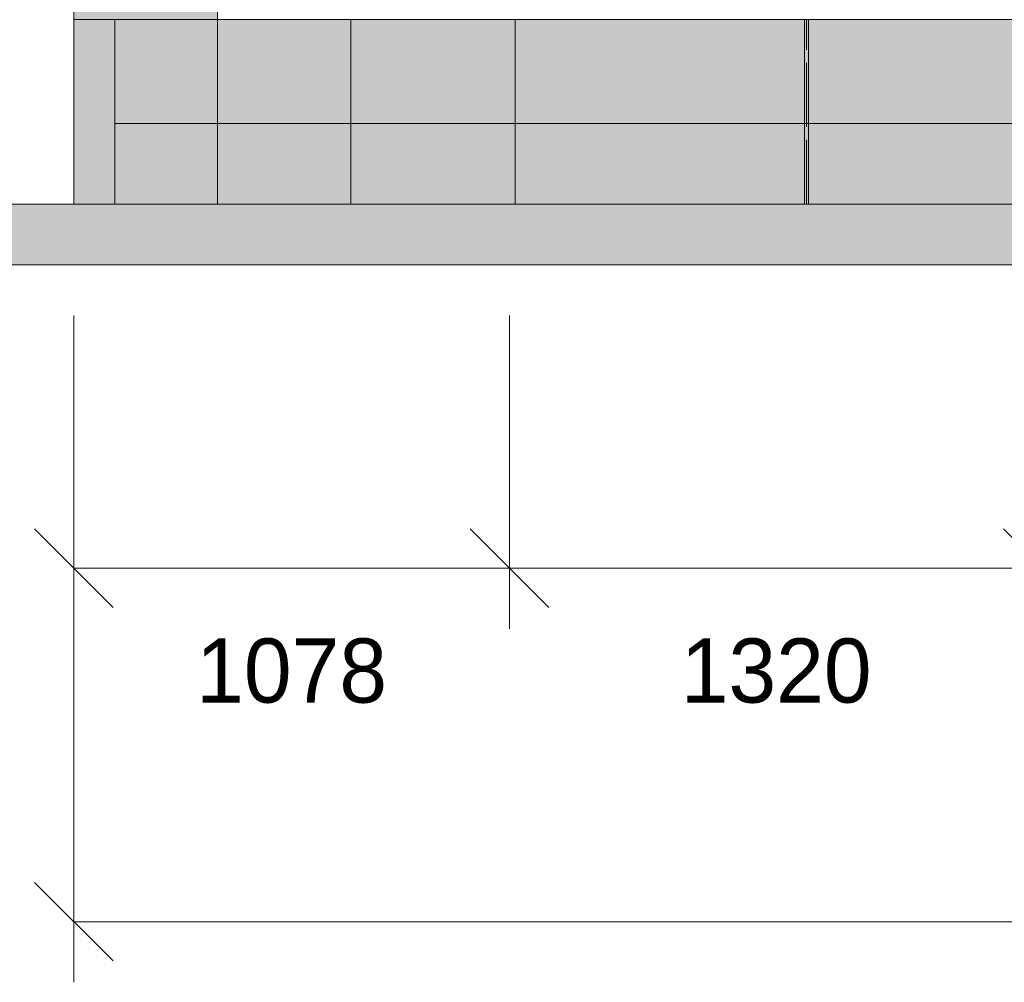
# Model space of a CAD drawing. Header units: millimetres. Extents: x 17 to 413, y 4 to 292.
# Tile 33 of 60: x 183 to 203, y 116 to 136. Entities that reach past the tile are written whole.
import ezdxf
from ezdxf.enums import TextEntityAlignment as Align

# ---------------------------------------------------------------- set-up
doc = ezdxf.new("R2010")
doc.units = ezdxf.units.MM
doc.linetypes.add('DASHED', pattern=[1.524, 1.27, -0.254])
for name, color, linetype in [('FILL-EPS', 7, 'Continuous'), ('FILL-LIGHT', 7, 'Continuous'), ('LINE-C_2E8C94', 7, 'Continuous'), ('LINE-C_337880', 7, 'Continuous'), ('LINE-INK', 7, 'Continuous'), ('LINE-STEEL_GREY', 7, 'Continuous'), ('LINE-TEAL_DK-DASH', 7, 'DASHED'), ('TEXT-INK', 7, 'Continuous')]:
    doc.layers.add(name, color=color, linetype=linetype)

msp = doc.modelspace()

# ---------------------------------------------------------------- hatches: boundary and pattern name
at = {"layer": 'FILL-EPS', "true_color": 0xccffff}
h = msp.add_hatch(color=7, dxfattribs=at)
h.dxf.hatch_style = 1
h.paths.add_polyline_path([(184.49, 157.455), (187.335, 157.455), (187.337, 157.455), (187.337, 135.51), (187.337, 135.51), (187.337, 135.497), (187.337, 135.497), (187.335, 135.51), (184.49, 135.51)])
h = msp.add_hatch(color=7, dxfattribs=at)
h.dxf.hatch_style = 1
h.paths.add_polyline_path([(184.49, 131.852), (184.49, 135.51), (187.337, 135.51), (187.337, 131.852)])
h = msp.add_hatch(color=7, dxfattribs=at)
h.dxf.hatch_style = 1
h.paths.add_polyline_path([(184.49, 131.852), (184.49, 135.51), (185.303, 135.51), (185.303, 131.852)])
h = msp.add_hatch(color=7, dxfattribs=at)
h.dxf.hatch_style = 1
h.paths.add_polyline_path([(184.49, 135.51), (185.303, 135.51), (185.303, 131.852), (184.49, 131.852)])
h = msp.add_hatch(color=7, dxfattribs=at)
h.dxf.hatch_style = 1
h.paths.add_polyline_path([(184.49, 135.51), (185.303, 135.51), (185.303, 131.852), (184.49, 131.852)])
h = msp.add_hatch(color=7, dxfattribs=at)
h.dxf.hatch_style = 1
h.paths.add_polyline_path([(184.49, 131.852), (184.49, 135.51), (185.303, 135.51), (185.303, 131.852)])
h = msp.add_hatch(color=7, dxfattribs=at)
h.dxf.hatch_style = 1
h.paths.add_polyline_path([(184.49, 135.51), (187.337, 135.51), (187.337, 131.852), (184.49, 131.852)])
h = msp.add_hatch(color=7, dxfattribs=at)
h.dxf.hatch_style = 1
h.paths.add_polyline_path([(185.303, 135.51), (187.337, 135.51), (187.337, 131.852), (185.303, 131.852)])
h = msp.add_hatch(color=7, dxfattribs=at)
h.dxf.hatch_style = 1
h.paths.add_polyline_path([(185.303, 131.852), (185.303, 135.51), (187.337, 135.51), (187.337, 131.852)])
h = msp.add_hatch(color=7, dxfattribs=at)
h.dxf.hatch_style = 1
h.paths.add_polyline_path([(187.337, 131.852), (187.337, 135.51), (279.663, 135.51), (279.663, 131.852)])
h = msp.add_hatch(color=7, dxfattribs=at)
h.dxf.hatch_style = 1
h.paths.add_polyline_path([(187.337, 135.51), (279.663, 135.51), (279.663, 131.852), (187.337, 131.852)])
h = msp.add_hatch(color=7, dxfattribs=at)
h.dxf.hatch_style = 1
h.paths.add_polyline_path([(187.337, 131.852), (187.337, 135.51), (279.663, 135.51), (279.663, 131.852)])
h = msp.add_hatch(color=7, dxfattribs=at)
h.dxf.hatch_style = 1
h.paths.add_polyline_path([(187.337, 135.51), (279.663, 135.51), (279.663, 131.852), (187.337, 131.852)])
at = {"layer": 'FILL-LIGHT', "true_color": 0xdbdbde}
h = msp.add_hatch(color=254, dxfattribs=at)
h.dxf.hatch_style = 1
h.paths.add_polyline_path([(185.303, 135.51), (281.697, 135.51), (281.697, 133.452), (185.303, 133.452)])
h = msp.add_hatch(color=254, dxfattribs=at)
h.dxf.hatch_style = 1
h.paths.add_polyline_path([(185.303, 133.452), (185.303, 135.51), (281.697, 135.51), (281.697, 133.452)])
h = msp.add_hatch(color=254, dxfattribs=at)
h.dxf.hatch_style = 1
h.paths.add_polyline_path([(178.09, 131.852), (288.91, 131.852), (288.91, 130.652), (178.09, 130.652)])
h = msp.add_hatch(color=254, dxfattribs=at)
h.dxf.hatch_style = 1
h.paths.add_polyline_path([(178.09, 130.652), (178.09, 131.852), (288.91, 131.852), (288.91, 130.652)])

# ---------------------------------------------------------------- linework, layer by layer
at = {"layer": 'LINE-C_2E8C94', "lineweight": 5}
for points in [[(184.49, 157.455), (184.49, 157.455), (187.335, 157.455), (187.335, 157.455), (187.337, 157.455), (187.337, 135.51), (187.337, 135.51), (187.337, 135.51), (187.337, 135.497), (187.337, 135.497), (187.335, 135.51), (184.49, 135.51)], [(184.49, 131.852), (184.49, 135.51), (187.337, 135.51), (187.337, 131.852), (184.49, 131.852)], [(184.49, 131.852), (184.49, 135.51), (185.303, 135.51), (185.303, 131.852), (184.49, 131.852)], [(184.49, 135.51), (184.49, 135.51), (184.49, 135.51), (184.49, 135.51), (185.303, 135.51), (185.303, 131.852), (185.303, 131.852), (185.303, 131.852), (185.303, 131.852), (185.303, 131.852), (184.49, 131.852)], [(184.49, 135.51), (184.49, 135.51), (184.49, 135.51), (184.49, 135.51), (185.303, 135.51), (185.303, 131.852), (185.303, 131.852), (185.303, 131.852), (185.303, 131.852), (185.303, 131.852), (184.49, 131.852)], [(184.49, 131.852), (184.49, 135.51), (185.303, 135.51), (185.303, 131.852), (184.49, 131.852)], [(184.49, 135.51), (187.337, 135.51), (187.337, 131.852), (184.49, 131.852), (184.49, 135.51)], [(185.303, 135.51), (187.337, 135.51), (187.337, 131.852), (187.337, 131.852), (187.337, 131.852), (185.303, 131.852), (185.303, 135.51)], [(185.303, 131.852), (185.303, 135.51), (187.337, 135.51), (187.337, 135.51), (187.337, 131.852)], [(187.337, 131.852), (187.337, 135.51), (279.663, 135.51), (279.663, 135.51), (279.663, 131.852)], [(187.337, 135.51), (279.663, 135.51), (279.663, 131.852), (187.337, 131.852), (187.337, 135.51)], [(187.337, 131.852), (187.337, 135.51), (279.663, 135.51), (279.663, 131.852)], [(187.337, 135.51), (279.663, 135.51), (279.663, 131.852), (187.337, 131.852), (187.337, 135.51)]]:
    msp.add_lwpolyline(points, close=True, dxfattribs=at)
at = {"layer": 'LINE-C_337880', "lineweight": 5}
for p, q in [((189.977, 131.86), (189.977, 135.502)), ((189.977, 131.86), (189.977, 135.502)), ((193.228, 131.86), (193.228, 135.502)), ((193.228, 131.86), (193.228, 135.502)), ((198.956, 131.86), (198.956, 135.502)), ((198.956, 131.86), (198.956, 135.502)), ((199.032, 131.86), (199.032, 135.502)), ((199.032, 131.86), (199.032, 135.502))]:
    msp.add_line(p, q, dxfattribs=at)
at = {"layer": 'LINE-INK', "lineweight": 5}
for p, q in [((184.49, 129.652), (184.49, 123.452)), ((184.49, 129.652), (184.49, 116.452)), ((193.114, 129.652), (193.114, 123.452)), ((183.713, 125.43), (185.268, 123.874)), ((192.337, 125.43), (193.892, 123.874)), ((202.897, 125.43), (204.452, 123.874)), ((184.49, 124.652), (282.514, 124.652)), ((183.713, 118.43), (185.268, 116.874)), ((184.49, 117.652), (282.514, 117.652))]:
    msp.add_line(p, q, dxfattribs=at)
at = {"layer": 'LINE-STEEL_GREY', "lineweight": 5}
for points in [[(185.303, 135.51), (281.697, 135.51), (281.697, 133.452), (185.303, 133.452)], [(185.303, 133.452), (185.303, 135.51), (281.697, 135.51), (281.697, 135.51), (281.697, 133.452), (185.303, 133.452)], [(178.09, 131.852), (288.91, 131.852), (288.91, 130.652), (178.09, 130.652)], [(178.09, 130.652), (178.09, 131.852), (288.91, 131.852), (288.91, 130.652)]]:
    msp.add_lwpolyline(points, close=True, dxfattribs=at)
at = {"layer": 'LINE-TEAL_DK-DASH', "lineweight": 5}
msp.add_line((198.994, 131.86), (198.994, 135.502), dxfattribs=at)
msp.add_line((198.994, 131.86), (198.994, 135.502), dxfattribs=at)

# ---------------------------------------------------------------- texts
at = {"layer": 'TEXT-INK'}
for s, p in [('1078', (188.802, 121.988)), ('1320', (198.394, 121.988))]:
    msp.add_text(s, height=1.27, dxfattribs=at).set_placement(p, align=Align.CENTER)

doc.saveas('drawing.dxf')
